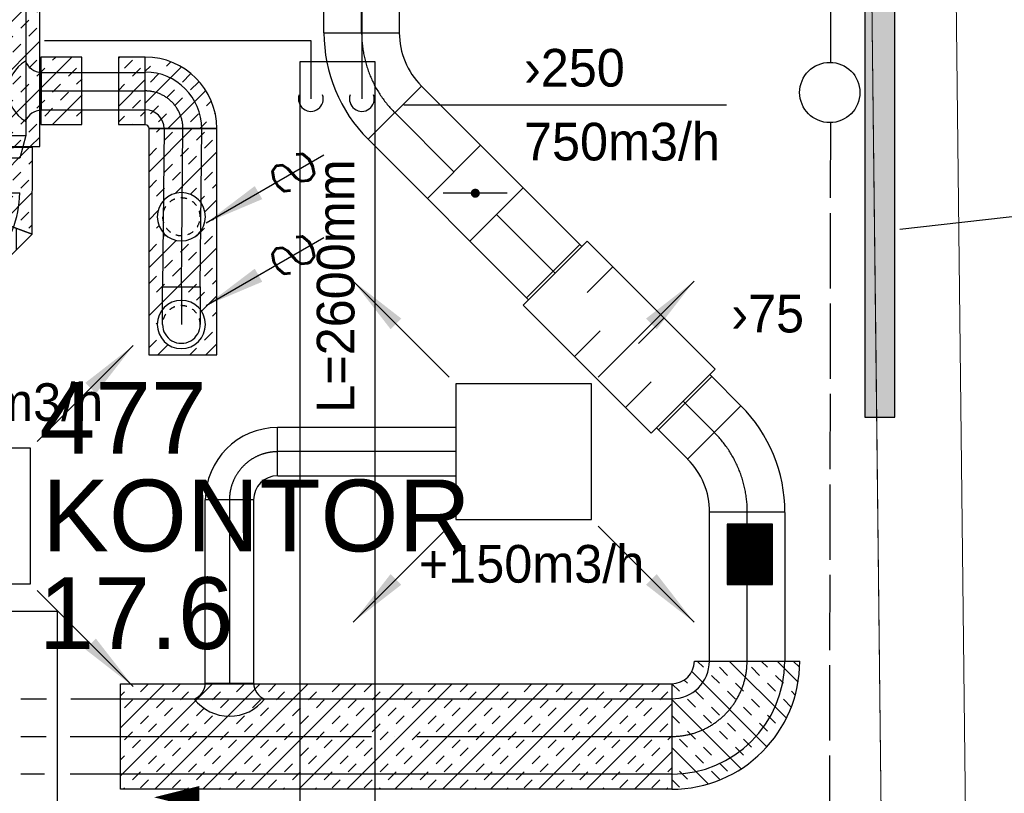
# Model space of a CAD drawing. Header units: millimetres. Extents: x 0 to 83130, y 0 to 53088.
# Tile 16 of 105: x 11823 to 15091, y 22441 to 25007. Entities that reach past the tile are written whole.
import ezdxf
from ezdxf.enums import TextEntityAlignment as Align

# ---------------------------------------------------------------- set-up
doc = ezdxf.new("R2010")
doc.units = ezdxf.units.MM
doc.header["$LTSCALE"] = 50
doc.header["$MEASUREMENT"] = 0
doc.header["$PDMODE"] = 1
for name, pattern in [('2V-CENT', [23, 20, -1.5, 0, -1.5]), ('V-GOMD', [0.8, 0.4, -0.4]), ('V-KU', [2, 1, 1]), ('V-OV', [6, 5, -1]), ('V-V', [2, 1, 1])]:
    doc.linetypes.add(name, pattern=pattern)
doc.layers.get('0').update_dxf_attribs({"linetype": 'CONTINUOUS'})
for name, color, linetype in [('20604A200D001$0$832 Rominfo', 7, 'CONTINUOUS'), ('V060-', 3, 'CONTINUOUS'), ('V061-', 1, 'CONTINUOUS'), ('V070-', 3, 'CONTINUOUS'), ('V071-', 1, 'CONTINUOUS'), ('V090-', 2, 'CONTINUOUS'), ('V091-', 1, 'CONTINUOUS'), ('V100-', 6, 'CONTINUOUS'), ('V101', 3, 'CONTINUOUS'), ('V110', 1, 'CONTINUOUS'), ('V110-', 6, 'CONTINUOUS'), ('V111', 3, 'CONTINUOUS'), ('xref', 7, 'CONTINUOUS')]:
    doc.layers.add(name, color=color, linetype=linetype)
doc.layers.add('20604A200D001$0$A-AREA', color=32, linetype='CONTINUOUS', lineweight=9)
doc.layers.add('20604A200D001$0$A-WALL', color=7, linetype='CONTINUOUS', lineweight=13)
doc.styles.add('20604A200D001$0$Arial', font='arial.ttf', dxfattribs={"height": 238.125})
doc.styles.add('FISO', font='fiso')
doc.styles.add('ISO', font='ISO')
doc.styles.add('SIMPLEX', font='SIMPLEX')

# ---------------------------------------------------------------- blocks, each defined once
blk = doc.blocks.new('TAK_P', base_point=(16247.5, 22586.5))
for p, q in [((16248, 22587), (16247, 22587)), ((16247, 22587), (16247, 22586)), ((16248, 22586), (16248, 22587)), ((16247, 22586), (16248, 22586))]:
    blk.add_line(p, q)
blk = doc.blocks.new('V420', base_point=(455, 404.5))
blk.add_line((455, 404.5), (464, 404.5))
blk.add_solid([(455, 404.5), (459, 405), (459, 404)])
blk = doc.blocks.new('V421', base_point=(455.5, 404.5))
at = {"rotation": 180}
blk.add_blockref('V420', (464.5, 404.5), dxfattribs=at)
blk = doc.blocks.new('BC')
at = {"color": 0}
blk.add_circle((0, 0), 0.5, dxfattribs=at)
blk = doc.blocks.new('CBOJ45_P', base_point=(16236.061, 22619.837))
at = {"color": 0, "linetype": 'ByBlock'}
blk.add_arc((16235.44, 22621.337, 0.686), 1.5, 270, 315, dxfattribs=at)
blk = doc.blocks.new('KBOJ45_P', base_point=(16236.061, 22619.837))
at = {"color": 0, "linetype": 'ByBlock'}
for p, q in [((16236.147, 22620.63), (16236.854, 22619.923)), ((16235.44, 22619.337, 0.686), (16235.44, 22620.337, 0.686))]:
    blk.add_line(p, q, dxfattribs=at)
for radius in [1, 2]:
    blk.add_arc((16235.44, 22621.337, 0.686), radius, 270, 315, dxfattribs=at)
blk = doc.blocks.new('3BOJ45_P', base_point=(16236.061, 22619.837))
for p in [(16236.501, 22620.276), (16235.44, 22619.837)]:
    blk.add_point(p)
at = {"color": 0, "linetype": 'ByBlock'}
blk.add_blockref('KBOJ45_P', (16236.061, 22619.837), dxfattribs=at)
at = {"color": 1, "linetype": '2V-CENT'}
blk.add_blockref('CBOJ45_P', (16236.061, 22619.837), dxfattribs=at)
at = {"style": 'ISO', "flags": 3}
blk.add_attdef('0', (16236.061, 22619.837), '', height=1, dxfattribs=at)
blk = doc.blocks.new('LD_P')
for p, q in [((-0.5, 0.5), (-0.5, -0.5)), ((0.5, 0.5), (-0.5, 0.5)), ((0.5, -0.5), (0.5, 0.5)), ((-0.5, -0.5), (0.5, -0.5))]:
    blk.add_line(p, q)
at = {"color": 1}
for p, q in [((-0.3, 0.5), (-0.3, 0.1)), ((0.1, 0.5), (0.1, 0.1)), ((-0.1, -0.5), (-0.1, -0.1)), ((0.3, -0.5), (0.3, -0.1))]:
    blk.add_line(p, q, dxfattribs=at)
blk = doc.blocks.new('C3A', base_point=(16246, 22590.5))
at = {"color": 0, "linetype": 'ByBlock'}
blk.add_line((16247, 22590.5), (16246, 22590.5), dxfattribs=at)
blk = doc.blocks.new('K3A', base_point=(16246, 22590.5))
at = {"color": 0, "linetype": 'ByBlock'}
for p, q in [((16246, 22591), (16247, 22591)), ((16247, 22591), (16247, 22590)), ((16247, 22590), (16246, 22590))]:
    blk.add_line(p, q, dxfattribs=at)
blk = doc.blocks.new('33A', base_point=(16246, 22590.5))
blk.add_point((16247, 22590.5))
at = {"color": 0, "linetype": 'ByBlock'}
blk.add_blockref('K3A', (16246, 22590.5), dxfattribs=at)
at = {"color": 1, "linetype": '2V-CENT'}
blk.add_blockref('C3A', (16246, 22590.5), dxfattribs=at)
at = {"style": 'SIMPLEX', "flags": 3}
blk.add_attdef('0', (16246, 22590.5), '', height=1, dxfattribs=at)
blk = doc.blocks.new('KSP_P', base_point=(16239.5, 22597.5))
at = {"color": 0, "linetype": 'ByBlock'}
for p, q in [((16240, 22598), (16239, 22598)), ((16239, 22598), (16239, 22597)), ((16240, 22597), (16240, 22598)), ((16239, 22597), (16240, 22597))]:
    blk.add_line(p, q, dxfattribs=at)
blk = doc.blocks.new('2SP_P', base_point=(16239.5, 22597.5))
for p in [(16239, 22597.5), (16240, 22597.5)]:
    blk.add_point(p)
at = {"color": 0, "linetype": 'ByBlock'}
blk.add_blockref('KSP_P', (16239.5, 22597.5), dxfattribs=at)
at = {"style": 'SIMPLEX', "flags": 3}
blk.add_attdef('0', (16239.5, 22597.5), '', height=1, dxfattribs=at)
blk = doc.blocks.new('SPJALL', base_point=(16229, 22594))
at = {"color": 1}
blk.add_line((16228.625, 22593.625), (16229.375, 22594.375), dxfattribs=at)
at = {"color": 1, "const_width": 0.075}
blk.add_lwpolyline([(16229, 22594.0375, -1), (16229, 22593.9625, -1), (16229, 22594.0375, -1)], format="xyb", dxfattribs=at)
blk = doc.blocks.new('CBOJ90_PB', base_point=(86107, 31352))
at = {"color": 0, "linetype": 'ByBlock'}
blk.add_arc((86106, 31353), 1, 270, 360, dxfattribs=at)
blk = doc.blocks.new('KBOJ90_PB', base_point=(86107, 31352))
at = {"color": 0, "linetype": 'ByBlock'}
for p, q in [((86106.5, 31353), (86107.5, 31353)), ((86106, 31352.5), (86106, 31351.5))]:
    blk.add_line(p, q, dxfattribs=at)
for radius in [1.5, 0.5]:
    blk.add_arc((86106, 31353), radius, 270, 360, dxfattribs=at)
blk = doc.blocks.new('3BOJ90_PB', base_point=(86107, 31352))
for p in [(86107, 31353), (86106, 31352)]:
    blk.add_point(p)
at = {"color": 1, "linetype": '2V-CENT'}
blk.add_blockref('CBOJ90_PB', (86107, 31352), dxfattribs=at)
at = {"color": 0, "linetype": 'ByBlock'}
blk.add_blockref('KBOJ90_PB', (86107, 31352), dxfattribs=at)
at = {"style": 'ISO', "flags": 3}
blk.add_attdef('0', (86107, 31352), '', height=1, dxfattribs=at)
blk = doc.blocks.new('CIRC_P', base_point=(16254, 22587))
blk.add_circle((16254, 22587), 0.5)
blk = doc.blocks.new('CBOJ90_NB', base_point=(86107.402, 31352.24))
at = {"color": 0, "linetype": 'ByBlock'}
blk.add_line((86106.402, 31352.24), (86107.402, 31352.24), dxfattribs=at)
blk = doc.blocks.new('V422', base_point=(16230, 22585))
blk.add_blockref('V420', (16230, 22585))
at = {"style": 'SIMPLEX'}
blk.add_text('s', height=4, rotation=90, dxfattribs=at).set_placement((16238, 22585), align=Align.CENTER)
blk = doc.blocks.new('CCDIMF_200X160X75', base_point=(3095.5, 30301.1))
at = {"color": 0, "linetype": 'ByBlock'}
blk.add_line((3058, 30301.1), (3133, 30301.1), dxfattribs=at)
blk = doc.blocks.new('KCDIMF_200X160X75', base_point=(3095.5, 30301.1))
at = {"color": 0, "linetype": 'ByBlock'}
for p, q in [((3058, 30201.1), (3058, 30401.1)), ((3058, 30401.1), (3133, 30381.1)), ((3133, 30381.1), (3133, 30221.1)), ((3133, 30221.1), (3058, 30201.1))]:
    blk.add_line(p, q, dxfattribs=at)
blk = doc.blocks.new('3CDIMF_200X160X75', base_point=(3095.5, 30301.1))
for p in [(3058, 30301.1), (3133, 30301.1)]:
    blk.add_point(p)
at = {"color": 0, "linetype": 'ByBlock'}
blk.add_blockref('KCDIMF_200X160X75', (3095.5, 30301.1), dxfattribs=at)
at = {"color": 1, "linetype": '2V-CENT'}
blk.add_blockref('CCDIMF_200X160X75', (3095.5, 30301.1), dxfattribs=at)
at = {"style": 'SIMPLEX', "flags": 3}
blk.add_attdef('0', (3095.5, 30301.1), '', height=1, dxfattribs=at)
blk = doc.blocks.new('*X129')
at = {"color": 0}
for p, q in [((2127.2, 45932.5), (2147.8, 45953.1)), ((2127.2, 45879.5), (2196.7, 45948.9)), ((2227.4, 45926.6), (2240.2, 45939.4)), ((2253.9, 45900.1), (2280, 45926.2)), ((2127.2, 45720.4), (2316.9, 45910)), ((2174.4, 45873.6), (2200.9, 45900.1)), ((2127.2, 45826.4), (2147.8, 45847)), ((2200.9, 45847), (2227.4, 45873.6)), ((2306.9, 45847), (2333.5, 45873.6)), ((2333.5, 45820.5), (2360, 45847)), ((2147.8, 45794), (2174.4, 45820.5)), ((2162, 45596.1), (2411.5, 45845.6)), ((2253.9, 45794), (2280.4, 45820.5)), ((2280.4, 45767.5), (2306.9, 45794)), ((2386.5, 45767.5), (2413, 45794)), ((2200.9, 45741), (2227.4, 45767.5)), ((2254.7, 45529.6), (2484.6, 45759.6)), ((2413, 45741), (2439.5, 45767.5)), ((2227.4, 45714.5), (2253.9, 45741)), ((2333.5, 45714.5), (2360, 45741)), ((2147.8, 45687.9), (2174.4, 45714.5)), ((2174.4, 45661.4), (2200.9, 45687.9)), ((2280.4, 45661.4), (2306.9, 45687.9)), ((2360, 45687.9), (2386.5, 45714.5)), ((2466, 45687.9), (2492.6, 45714.5)), ((2492.6, 45661.4), (2519.1, 45687.9)), ((2306.9, 45634.9), (2333.5, 45661.4)), ((2413, 45634.9), (2439.5, 45661.4)), ((2413.8, 45529.6), (2534.7, 45650.5)), ((2127.2, 45614.3), (2147.8, 45634.9)), ((2227.4, 45608.4), (2253.9, 45634.9)), ((2439.5, 45608.4), (2466, 45634.9)), ((2253.9, 45581.9), (2280.4, 45608.4)), ((2360, 45581.9), (2386.5, 45608.4)), ((2189.9, 45570.9), (2200.9, 45581.9)), ((2202.2, 45530.2), (2227.4, 45555.4)), ((2307.7, 45529.6), (2333.5, 45555.4)), ((2386.5, 45555.4), (2413, 45581.9)), ((2492.6, 45555.4), (2519.1, 45581.9)), ((2519.9, 45529.6), (2545.6, 45555.4))]:
    blk.add_line(p, q, dxfattribs=at)
blk = doc.blocks.new('*X162')
at = {"color": 0}
for p, q in [((12157.2, 22498.6), (12462.5, 22803.9)), ((12157.2, 22657.7), (12303.4, 22803.9)), ((12157.2, 22763.8), (12171.1, 22777.7)), ((12224.1, 22777.7), (12250.4, 22803.9)), ((12272, 22454.3), (12621.6, 22803.9)), ((12330.2, 22777.7), (12356.4, 22803.9)), ((12356.7, 22751.2), (12383.2, 22777.7)), ((12431.1, 22454.3), (12780.7, 22803.9)), ((12462.8, 22751.2), (12489.3, 22777.7)), ((12542.3, 22777.7), (12568.6, 22803.9)), ((12590.2, 22454.3), (12939.8, 22803.9)), ((12648.4, 22777.7), (12674.6, 22803.9)), ((12674.9, 22751.2), (12701.4, 22777.7)), ((12749.3, 22454.3), (13098.9, 22803.9)), ((12781, 22751.2), (12807.5, 22777.7)), ((12860.5, 22777.7), (12886.8, 22803.9)), ((12908.4, 22454.3), (13258, 22803.9)), ((12966.6, 22777.7), (12992.8, 22803.9)), ((12993.1, 22751.2), (13019.6, 22777.7)), ((13067.5, 22454.3), (13417.1, 22803.9)), ((13099.2, 22751.2), (13125.7, 22777.7)), ((13178.7, 22777.7), (13205, 22803.9)), ((13226.6, 22454.3), (13576.2, 22803.9)), ((13284.8, 22777.7), (13311, 22803.9)), ((13311.3, 22751.2), (13337.8, 22777.7)), ((13385.7, 22454.3), (13735.3, 22803.9)), ((13417.4, 22751.2), (13443.9, 22777.7)), ((13496.9, 22777.7), (13523.2, 22803.9)), ((13544.8, 22454.3), (13894.4, 22803.9)), ((13603, 22777.7), (13629.2, 22803.9)), ((13629.5, 22751.2), (13656, 22777.7)), ((13735.5, 22751.2), (13762.1, 22777.7)), ((13815.1, 22777.7), (13841.4, 22803.9)), ((13921.2, 22777.7), (13947.4, 22803.9)), ((13947.7, 22751.2), (13974.2, 22777.7)), ((12171.1, 22724.6), (12197.6, 22751.2)), ((12277.1, 22724.6), (12303.7, 22751.2)), ((12489.3, 22724.6), (12515.8, 22751.2)), ((12595.3, 22724.6), (12621.9, 22751.2)), ((12807.5, 22724.6), (12834, 22751.2)), ((12913.5, 22724.6), (12940.1, 22751.2)), ((13125.7, 22724.6), (13152.2, 22751.2)), ((13231.7, 22724.6), (13258.3, 22751.2)), ((13443.9, 22724.6), (13470.4, 22751.2)), ((13549.9, 22724.6), (13576.5, 22751.2)), ((13762.1, 22724.6), (13788.6, 22751.2)), ((13868.1, 22724.6), (13894.6, 22751.2)), ((12303.7, 22698.1), (12330.2, 22724.6)), ((12409.7, 22698.1), (12436.2, 22724.6)), ((12621.9, 22698.1), (12648.4, 22724.6)), ((12727.9, 22698.1), (12754.4, 22724.6)), ((12940.1, 22698.1), (12966.6, 22724.6)), ((13046.1, 22698.1), (13072.6, 22724.6)), ((13258.3, 22698.1), (13284.8, 22724.6)), ((13364.3, 22698.1), (13390.8, 22724.6)), ((13576.5, 22698.1), (13603, 22724.6)), ((13682.5, 22698.1), (13709, 22724.6)), ((13703.9, 22454.3), (13987, 22737.4)), ((13894.6, 22698.1), (13921.2, 22724.6)), ((12224.1, 22671.6), (12250.6, 22698.1)), ((12436.2, 22671.6), (12462.8, 22698.1)), ((12542.3, 22671.6), (12568.8, 22698.1)), ((12754.4, 22671.6), (12781, 22698.1)), ((12860.5, 22671.6), (12887, 22698.1)), ((13072.6, 22671.6), (13099.2, 22698.1)), ((13178.7, 22671.6), (13205.2, 22698.1)), ((13390.8, 22671.6), (13417.4, 22698.1)), ((13496.9, 22671.6), (13523.4, 22698.1)), ((13709, 22671.6), (13735.5, 22698.1)), ((13815.1, 22671.6), (13841.6, 22698.1)), ((12250.6, 22645.1), (12277.1, 22671.6)), ((12356.7, 22645.1), (12383.2, 22671.6)), ((12568.8, 22645.1), (12595.3, 22671.6)), ((12674.9, 22645.1), (12701.4, 22671.6)), ((12887, 22645.1), (12913.5, 22671.6)), ((12993.1, 22645.1), (13019.6, 22671.6)), ((13205.2, 22645.1), (13231.7, 22671.6)), ((13311.3, 22645.1), (13337.8, 22671.6)), ((13523.4, 22645.1), (13549.9, 22671.6)), ((13629.5, 22645.1), (13656, 22671.6)), ((13841.6, 22645.1), (13868.1, 22671.6)), ((13947.7, 22645.1), (13974.2, 22671.6)), ((12171.1, 22618.6), (12197.6, 22645.1)), ((12197.6, 22592.1), (12224.1, 22618.6)), ((12303.7, 22592.1), (12330.2, 22618.6)), ((12383.2, 22618.6), (12409.7, 22645.1)), ((12489.3, 22618.6), (12515.8, 22645.1)), ((12515.8, 22592.1), (12542.3, 22618.6)), ((12621.9, 22592.1), (12648.4, 22618.6)), ((12701.4, 22618.6), (12727.9, 22645.1)), ((12807.5, 22618.6), (12834, 22645.1)), ((12834, 22592.1), (12860.5, 22618.6)), ((12940.1, 22592.1), (12966.6, 22618.6)), ((13019.6, 22618.6), (13046.1, 22645.1)), ((13125.7, 22618.6), (13152.2, 22645.1)), ((13152.2, 22592.1), (13178.7, 22618.6)), ((13258.3, 22592.1), (13284.8, 22618.6)), ((13337.8, 22618.6), (13364.3, 22645.1)), ((13443.9, 22618.6), (13470.4, 22645.1)), ((13470.4, 22592.1), (13496.9, 22618.6)), ((13576.5, 22592.1), (13603, 22618.6)), ((13656, 22618.6), (13682.5, 22645.1)), ((13762.1, 22618.6), (13788.6, 22645.1)), ((13788.6, 22592.1), (13815.1, 22618.6)), ((13894.6, 22592.1), (13921.2, 22618.6)), ((13974.2, 22618.6), (13987, 22631.4)), ((12330.2, 22565.5), (12356.7, 22592.1)), ((12436.2, 22565.5), (12462.8, 22592.1)), ((12648.4, 22565.5), (12674.9, 22592.1)), ((12754.4, 22565.5), (12781, 22592.1)), ((12966.6, 22565.5), (12993.1, 22592.1)), ((13072.6, 22565.5), (13099.2, 22592.1)), ((13284.8, 22565.5), (13311.3, 22592.1)), ((13390.8, 22565.5), (13417.4, 22592.1)), ((13603, 22565.5), (13629.5, 22592.1)), ((13709, 22565.5), (13735.5, 22592.1)), ((13921.2, 22565.5), (13947.7, 22592.1)), ((12157.2, 22551.6), (12171.1, 22565.5)), ((12250.6, 22539), (12277.1, 22565.5)), ((12462.8, 22539), (12489.3, 22565.5)), ((12568.8, 22539), (12595.3, 22565.5)), ((12781, 22539), (12807.5, 22565.5)), ((12887, 22539), (12913.5, 22565.5)), ((13099.2, 22539), (13125.7, 22565.5)), ((13205.2, 22539), (13231.7, 22565.5)), ((13417.4, 22539), (13443.9, 22565.5)), ((13523.4, 22539), (13549.9, 22565.5)), ((13735.5, 22539), (13762.1, 22565.5)), ((13841.6, 22539), (13868.1, 22565.5)), ((13863, 22454.3), (13987, 22578.3)), ((12277.1, 22512.5), (12303.7, 22539)), ((12383.2, 22512.5), (12409.7, 22539)), ((12595.3, 22512.5), (12621.9, 22539)), ((12701.4, 22512.5), (12727.9, 22539)), ((12913.5, 22512.5), (12940.1, 22539)), ((13019.6, 22512.5), (13046.1, 22539)), ((13231.7, 22512.5), (13258.3, 22539)), ((13337.8, 22512.5), (13364.3, 22539)), ((13549.9, 22512.5), (13576.5, 22539)), ((13656, 22512.5), (13682.5, 22539)), ((13868.1, 22512.5), (13894.6, 22539)), ((13974.2, 22512.5), (13987, 22525.3)), ((12197.6, 22486), (12224.1, 22512.5)), ((12224.1, 22459.5), (12250.6, 22486)), ((12330.2, 22459.5), (12356.7, 22486)), ((12409.7, 22486), (12436.2, 22512.5)), ((12515.8, 22486), (12542.3, 22512.5)), ((12542.3, 22459.5), (12568.8, 22486)), ((12648.4, 22459.5), (12674.9, 22486)), ((12727.9, 22486), (12754.4, 22512.5)), ((12834, 22486), (12860.5, 22512.5)), ((12860.5, 22459.5), (12887, 22486)), ((12966.6, 22459.5), (12993.1, 22486)), ((13046.1, 22486), (13072.6, 22512.5)), ((13152.2, 22486), (13178.7, 22512.5)), ((13178.7, 22459.5), (13205.2, 22486)), ((13284.8, 22459.5), (13311.3, 22486)), ((13364.3, 22486), (13390.8, 22512.5)), ((13470.4, 22486), (13496.9, 22512.5)), ((13496.9, 22459.5), (13523.4, 22486)), ((13603, 22459.5), (13629.5, 22486)), ((13682.5, 22486), (13709, 22512.5)), ((13788.6, 22486), (13815.1, 22512.5)), ((13815.1, 22459.5), (13841.6, 22486)), ((13921.2, 22459.5), (13947.7, 22486)), ((12165.9, 22454.3), (12171.1, 22459.5)), ((12378.1, 22454.3), (12383.2, 22459.5)), ((12484.1, 22454.3), (12489.3, 22459.5)), ((12696.3, 22454.3), (12701.4, 22459.5)), ((12802.3, 22454.3), (12807.5, 22459.5)), ((13014.5, 22454.3), (13019.6, 22459.5)), ((13120.5, 22454.3), (13125.7, 22459.5)), ((13332.6, 22454.3), (13337.8, 22459.5)), ((13438.7, 22454.3), (13443.9, 22459.5)), ((13650.8, 22454.3), (13656, 22459.5)), ((13756.9, 22454.3), (13762.1, 22459.5)), ((13969, 22454.3), (13974.2, 22459.5))]:
    blk.add_line(p, q, dxfattribs=at)
blk = doc.blocks.new('*X124')
at = {"color": 0}
for p, q in [((2210, 47341.1), (2227.4, 47358.5)), ((2210, 47235), (2330.4, 47355.4)), ((2280.4, 47358.5), (2294.6, 47372.6)), ((2227.4, 47305.4), (2253.9, 47332)), ((2333.5, 47305.4), (2360, 47332)), ((2360, 47278.9), (2386.5, 47305.4)), ((2280.4, 47252.4), (2306.9, 47278.9)), ((2284.8, 47150.7), (2411.1, 47277)), ((2306.9, 47225.9), (2333.5, 47252.4)), ((2227.4, 47199.4), (2253.9, 47225.9)), ((2413, 47225.9), (2429.2, 47242.1)), ((2253.9, 47172.9), (2280.4, 47199.4)), ((2360, 47172.9), (2386.5, 47199.4)), ((2439.5, 47199.4), (2441.9, 47201.8)), ((2390.9, 47150.7), (2413, 47172.9)), ((2443.9, 47150.7), (2447.4, 47154.3))]:
    blk.add_line(p, q, dxfattribs=at)
blk = doc.blocks.new('*X176')
at = {"color": 0}
for p, q in [((12251.1, 24501.7), (12395.1, 24645.7)), ((12277.1, 24633.8), (12289, 24645.7)), ((12303.7, 24607.3), (12330.2, 24633.8)), ((12409.7, 24607.3), (12436.2, 24633.8)), ((12436.2, 24580.8), (12462.8, 24607.3)), ((12251.1, 24554.7), (12277.1, 24580.8)), ((12356.7, 24554.3), (12383.2, 24580.8)), ((12339.2, 24430.7), (12477.2, 24568.8)), ((12383.2, 24527.8), (12409.7, 24554.3)), ((12303.7, 24501.2), (12330.2, 24527.8)), ((12330.2, 24474.7), (12356.7, 24501.2)), ((12436.2, 24474.7), (12462.8, 24501.2)), ((12251.1, 24448.7), (12277.1, 24474.7)), ((12277.1, 24421.7), (12303.7, 24448.2)), ((12389.2, 24427.7), (12409.7, 24448.2)), ((12462.8, 24448.2), (12477.2, 24462.7)), ((12420.2, 24405.6), (12436.2, 24421.7)), ((12437.8, 24370.2), (12477.2, 24409.7)), ((12251.1, 24342.6), (12282.2, 24373.7)), ((12462.8, 24342.2), (12477.2, 24356.6)), ((12277.1, 24315.6), (12285.3, 24323.8)), ((12409.7, 24289.1), (12436.2, 24315.6)), ((12303.7, 24289.1), (12307.3, 24292.8)), ((12436.2, 24262.6), (12462.8, 24289.1)), ((12251.1, 24183.5), (12342.7, 24275.2)), ((12251.1, 24236.5), (12277.1, 24262.6)), ((12251.1, 24024.4), (12477.2, 24250.6)), ((12356.7, 24236.1), (12383.2, 24262.6)), ((12383.2, 24209.6), (12409.7, 24236.1)), ((12303.7, 24183.1), (12330.2, 24209.6)), ((12330.2, 24156.5), (12356.7, 24183.1)), ((12436.2, 24156.5), (12462.8, 24183.1)), ((12251.1, 24130.5), (12277.1, 24156.5)), ((12277.1, 24103.5), (12303.7, 24130)), ((12383.2, 24103.5), (12409.7, 24130)), ((12462.8, 24130), (12477.2, 24144.5)), ((12409.7, 24077), (12436.2, 24103.5)), ((12426.2, 24040.4), (12477.2, 24091.5)), ((12355.7, 24076), (12356.7, 24077)), ((12462.8, 24024), (12477.2, 24038.4)), ((12277.1, 23997.4), (12279.7, 24000)), ((12436.2, 23944.4), (12462.8, 23970.9)), ((12251.1, 23918.3), (12277.1, 23944.4)), ((12281.6, 23895.9), (12315.3, 23929.5)), ((12440.7, 23895.9), (12477.2, 23932.4)), ((12387.7, 23895.9), (12409.7, 23917.9))]:
    blk.add_line(p, q, dxfattribs=at)
blk = doc.blocks.new('*X177')
at = {"color": 0}
for p, q in [((11893.5, 24780.5), (11996.1, 24883.1)), ((11932.4, 24872.5), (11943, 24883.1)), ((12150.9, 24878.8), (12155.3, 24883.2)), ((12171.1, 24846), (12197.6, 24872.5)), ((11893.5, 24833.5), (11905.9, 24846)), ((11985.5, 24819.4), (12012, 24846)), ((12197.6, 24819.4), (12224.1, 24846)), ((12012, 24792.9), (12029.8, 24810.7)), ((12150.9, 24719.7), (12239.7, 24808.6)), ((11932.4, 24766.4), (11958.9, 24792.9)), ((12150.9, 24772.8), (12171.1, 24792.9)), ((11893.5, 24727.5), (11905.9, 24739.9)), ((11931.6, 24659.6), (12029.8, 24757.7)), ((11958.9, 24739.9), (11985.5, 24766.4)), ((12197.6, 24713.4), (12224.1, 24739.9)), ((11905.9, 24686.9), (11932.4, 24713.4)), ((12012, 24686.9), (12029.8, 24704.7)), ((12150.9, 24666.7), (12171.1, 24686.9)), ((12224.1, 24686.9), (12239.7, 24702.5)), ((11984.7, 24659.6), (11985.5, 24660.3)), ((12196.8, 24659.6), (12197.6, 24660.3))]:
    blk.add_line(p, q, dxfattribs=at)
blk = doc.blocks.new('*X178')
at = {"color": 0}
for p, q in [((11624.4, 24511.5), (11695.7, 24582.7)), ((11624.4, 24564.5), (11640.7, 24580.8)), ((11647.3, 24375.2), (11854.8, 24582.7)), ((11720.3, 24554.3), (11746.8, 24580.8)), ((11799.8, 24580.8), (11801.8, 24582.7)), ((11746.8, 24527.8), (11773.3, 24554.3)), ((11667.3, 24501.2), (11693.8, 24527.8)), ((11852.9, 24527.8), (11865.3, 24540.2)), ((11693.8, 24474.7), (11720.3, 24501.2)), ((11799.8, 24474.7), (11826.4, 24501.2)), ((11624.4, 24458.4), (11640.7, 24474.7)), ((11640.7, 24421.7), (11667.3, 24448.2)), ((11746.8, 24421.7), (11773.3, 24448.2)), ((11826.4, 24448.2), (11852.9, 24474.7)), ((11763.5, 24332.4), (11864.7, 24433.6)), ((11773.3, 24395.2), (11799.8, 24421.7)), ((11693.8, 24368.7), (11720.3, 24395.2)), ((11724.8, 24346.7), (11746.8, 24368.7)), ((11826.4, 24342.2), (11852.9, 24368.7)), ((11852.9, 24315.6), (11864.2, 24326.9))]:
    blk.add_line(p, q, dxfattribs=at)
blk = doc.blocks.new('*X179')
at = {"color": 0}
for p, q in [((11625, 24375), (11625, 24383.4)), ((11587.5, 24020), (11587.5, 24346.7)), ((11700, 24132.3), (11700, 24355.9)), ((11625, 24300), (11625, 24337.5)), ((11662.5, 24300), (11662.5, 24337.5)), ((11737.5, 24300), (11737.5, 24337.5)), ((11775, 24300), (11775, 24328.4)), ((11812.5, 24244.5), (11812.5, 24314.6)), ((11550, 24300), (11550, 24309.2)), ((11850, 24300), (11850, 24300.9)), ((11512.5, 24225), (11512.5, 24262.5)), ((11550, 24225), (11550, 24262.5)), ((11625, 24225), (11625, 24262.5)), ((11662.5, 24225), (11662.5, 24262.5)), ((11737.5, 24225), (11737.5, 24262.5)), ((11775, 24225), (11775, 24262.5)), ((11475, 23907.8), (11475, 24234.2)), ((11437.5, 24150), (11437.5, 24187.5)), ((11512.5, 24150), (11512.5, 24187.5)), ((11550, 24150), (11550, 24187.5)), ((11625, 24150), (11625, 24187.5)), ((11662.5, 24150), (11662.5, 24187.5)), ((11737.5, 24169.7), (11737.5, 24187.5)), ((11400, 24150), (11400, 24159.2)), ((11362.5, 23929.4), (11362.5, 24121.7)), ((11325, 24075), (11325, 24084.2)), ((11400, 24075), (11400, 24112.5)), ((11437.5, 24075), (11437.5, 24112.5)), ((11512.5, 24075), (11512.5, 24112.5)), ((11550, 24075), (11550, 24112.5)), ((11625, 24075), (11625, 24112.5)), ((11662.5, 24094.9), (11662.5, 24112.5)), ((11287.5, 24004.4), (11287.5, 24037.5)), ((11325, 24000), (11325, 24037.5)), ((11400, 24000), (11400, 24037.5)), ((11437.5, 24000), (11437.5, 24037.5)), ((11512.5, 24000), (11512.5, 24037.5)), ((11550, 24000), (11550, 24037.5)), ((11400, 23925), (11400, 23962.5)), ((11437.5, 23925), (11437.5, 23962.5)), ((11512.5, 23945.2), (11512.5, 23962.5)), ((11437.5, 23870.4), (11437.5, 23887.5))]:
    blk.add_line(p, q, dxfattribs=at)
blk = doc.blocks.new('*X180')
at = {"color": 0}
for p, q in [((11596.5, 25915.4), (11779.5, 26098.4)), ((11596.5, 26074.5), (11620.4, 26098.4)), ((11667.3, 26092.2), (11673.4, 26098.4)), ((11693.8, 26065.7), (11720.3, 26092.2)), ((11799.8, 26065.7), (11826.4, 26092.2)), ((11879.4, 26092.2), (11885.5, 26098.4)), ((11596.5, 25756.3), (11890, 26049.8)), ((11614.2, 26039.2), (11640.7, 26065.7)), ((11826.4, 26039.2), (11852.9, 26065.7)), ((11640.7, 26012.7), (11667.3, 26039.2)), ((11746.8, 26012.7), (11773.3, 26039.2)), ((11773.3, 25986.2), (11799.8, 26012.7)), ((11596.5, 25968.4), (11614.2, 25986.2)), ((11693.8, 25959.7), (11720.3, 25986.2)), ((11879.4, 25986.2), (11890, 25996.8)), ((11720.3, 25933.1), (11746.8, 25959.7)), ((11826.4, 25933.1), (11852.9, 25959.7)), ((11640.7, 25906.6), (11667.3, 25933.1)), ((11852.9, 25906.6), (11879.4, 25933.1)), ((11596.5, 25597.2), (11890, 25890.7)), ((11667.3, 25880.1), (11693.8, 25906.6)), ((11773.3, 25880.1), (11799.8, 25906.6)), ((11596.5, 25862.4), (11614.2, 25880.1)), ((11614.2, 25827.1), (11640.7, 25853.6)), ((11720.3, 25827.1), (11746.8, 25853.6)), ((11799.8, 25853.6), (11826.4, 25880.1)), ((11746.8, 25800.6), (11773.3, 25827.1)), ((11852.9, 25800.6), (11879.4, 25827.1)), ((11667.3, 25774), (11693.8, 25800.6)), ((11879.4, 25774), (11890, 25784.6)), ((11693.8, 25747.5), (11720.3, 25774)), ((11799.8, 25747.5), (11826.4, 25774)), ((11596.5, 25438.1), (11890, 25731.6)), ((11614.2, 25721), (11640.7, 25747.5)), ((11640.7, 25694.5), (11667.3, 25721)), ((11746.8, 25694.5), (11773.3, 25721)), ((11826.4, 25721), (11852.9, 25747.5)), ((11773.3, 25668), (11799.8, 25694.5)), ((11596.5, 25650.2), (11614.2, 25668)), ((11693.8, 25641.5), (11720.3, 25668)), ((11879.4, 25668), (11890, 25678.6)), ((11720.3, 25614.9), (11746.8, 25641.5)), ((11826.4, 25614.9), (11852.9, 25641.5)), ((11640.7, 25588.4), (11667.3, 25614.9)), ((11667.3, 25561.9), (11693.8, 25588.4)), ((11773.3, 25561.9), (11799.8, 25588.4)), ((11852.9, 25588.4), (11879.4, 25614.9)), ((11596.5, 25279), (11890, 25572.5)), ((11596.5, 25544.2), (11614.2, 25561.9)), ((11799.8, 25535.4), (11826.4, 25561.9)), ((11614.2, 25508.9), (11640.7, 25535.4)), ((11720.3, 25508.9), (11746.8, 25535.4)), ((11746.8, 25482.4), (11773.3, 25508.9)), ((11852.9, 25482.4), (11879.4, 25508.9)), ((11667.3, 25455.8), (11693.8, 25482.4)), ((11693.8, 25429.3), (11720.3, 25455.8)), ((11799.8, 25429.3), (11826.4, 25455.8)), ((11879.4, 25455.8), (11890, 25466.5)), ((11614.2, 25402.8), (11640.7, 25429.3)), ((11826.4, 25402.8), (11852.9, 25429.3)), ((11596.5, 25119.9), (11890, 25413.4)), ((11640.7, 25376.3), (11667.3, 25402.8)), ((11746.8, 25376.3), (11773.3, 25402.8)), ((11773.3, 25349.8), (11799.8, 25376.3)), ((11879.4, 25349.8), (11890, 25360.4)), ((11596.5, 25332), (11614.2, 25349.8)), ((11693.8, 25323.3), (11720.3, 25349.8)), ((11640.7, 25270.2), (11667.3, 25296.7)), ((11720.3, 25296.7), (11746.8, 25323.3)), ((11826.4, 25296.7), (11852.9, 25323.3)), ((11852.9, 25270.2), (11879.4, 25296.7)), ((11667.3, 25243.7), (11693.8, 25270.2)), ((11773.3, 25243.7), (11799.8, 25270.2)), ((11596.5, 24960.8), (11890, 25254.3)), ((11596.5, 25226), (11614.2, 25243.7)), ((11799.8, 25217.2), (11826.4, 25243.7)), ((11614.2, 25190.7), (11640.7, 25217.2)), ((11720.3, 25190.7), (11746.8, 25217.2)), ((11667.3, 25137.6), (11693.8, 25164.2)), ((11746.8, 25164.2), (11773.3, 25190.7)), ((11852.9, 25164.2), (11879.4, 25190.7)), ((11693.8, 25111.1), (11720.3, 25137.6)), ((11799.8, 25111.1), (11826.4, 25137.6)), ((11879.4, 25137.6), (11890, 25148.3)), ((11614.2, 25084.6), (11640.7, 25111.1)), ((11826.4, 25084.6), (11852.9, 25111.1)), ((11596.5, 24801.7), (11890, 25095.2)), ((11640.7, 25058.1), (11667.3, 25084.6)), ((11746.8, 25058.1), (11773.3, 25084.6)), ((11596.5, 25013.8), (11614.2, 25031.6)), ((11693.8, 25005.1), (11720.3, 25031.6)), ((11773.3, 25031.6), (11799.8, 25058.1)), ((11879.4, 25031.6), (11890, 25042.2)), ((11720.3, 24978.5), (11746.8, 25005.1)), ((11826.4, 24978.5), (11852.9, 25005.1)), ((11640.7, 24952), (11667.3, 24978.5)), ((11852.9, 24952), (11879.4, 24978.5)), ((11596.5, 24642.6), (11890, 24936.1)), ((11667.3, 24925.5), (11693.8, 24952)), ((11773.3, 24925.5), (11799.8, 24952)), ((11596.5, 24907.8), (11614.2, 24925.5)), ((11799.8, 24899), (11826.4, 24925.5)), ((11614.2, 24872.5), (11640.7, 24899)), ((11720.3, 24872.5), (11746.8, 24899)), ((11746.8, 24846), (11773.3, 24872.5)), ((11852.9, 24846), (11879.4, 24872.5)), ((11667.3, 24819.4), (11693.8, 24846)), ((11693.8, 24792.9), (11720.3, 24819.4)), ((11799.8, 24792.9), (11826.4, 24819.4)), ((11879.4, 24819.4), (11890, 24830.1)), ((11614.2, 24766.4), (11640.7, 24792.9)), ((11699.2, 24586.2), (11890, 24777)), ((11826.4, 24766.4), (11852.9, 24792.9)), ((11640.7, 24739.9), (11667.3, 24766.4)), ((11746.8, 24739.9), (11773.3, 24766.4)), ((11773.3, 24713.4), (11799.8, 24739.9)), ((11596.5, 24695.6), (11614.2, 24713.4)), ((11693.8, 24686.9), (11720.3, 24713.4)), ((11879.4, 24713.4), (11890, 24724)), ((11720.3, 24660.3), (11746.8, 24686.9)), ((11826.4, 24660.3), (11852.9, 24686.9)), ((11640.7, 24633.8), (11667.3, 24660.3)), ((11852.9, 24633.8), (11879.4, 24660.3)), ((11596.5, 24589.6), (11614.2, 24607.3)), ((11667.3, 24607.3), (11693.8, 24633.8)), ((11773.3, 24607.3), (11799.8, 24633.8)), ((11805.3, 24586.2), (11826.4, 24607.3)), ((11858.3, 24586.2), (11890, 24617.9))]:
    blk.add_line(p, q, dxfattribs=at)
blk = doc.blocks.new('*X123')
at = {"color": 0}
for p, q in [((52042.3, 22944.8), (52338.1, 23240.6)), ((52042.3, 22953.7), (52329.2, 23240.6)), ((52042.3, 22962.5), (52320.4, 23240.6)), ((52042.3, 22971.4), (52311.6, 23240.6)), ((52042.3, 22980.2), (52302.7, 23240.6)), ((52042.3, 22989), (52293.9, 23240.6)), ((52042.3, 22997.9), (52285, 23240.6)), ((52042.3, 23006.7), (52276.2, 23240.6)), ((52042.3, 23015.6), (52267.4, 23240.6)), ((52042.3, 23024.4), (52258.5, 23240.6)), ((52042.3, 23033.2), (52249.7, 23240.6)), ((52042.3, 23042.1), (52240.8, 23240.6)), ((52042.3, 23050.9), (52232, 23240.6)), ((52042.3, 23059.7), (52223.2, 23240.6)), ((52042.3, 23068.6), (52214.3, 23240.6)), ((52042.3, 23077.4), (52205.5, 23240.6)), ((52042.3, 23086.3), (52196.7, 23240.6)), ((52042.3, 23095.1), (52187.8, 23240.6)), ((52042.3, 23103.9), (52179, 23240.6)), ((52042.3, 23112.8), (52170.1, 23240.6)), ((52042.3, 23121.6), (52161.3, 23240.6)), ((52042.3, 23130.5), (52152.5, 23240.6)), ((52042.3, 23139.3), (52143.6, 23240.6)), ((52042.3, 23148.1), (52134.8, 23240.6)), ((52042.3, 23157), (52125.9, 23240.6)), ((52042.3, 23165.8), (52117.1, 23240.6)), ((52042.3, 23174.7), (52108.3, 23240.6)), ((52042.3, 23183.5), (52099.4, 23240.6)), ((52042.3, 23192.3), (52090.6, 23240.6)), ((52042.3, 23201.2), (52081.7, 23240.6)), ((52042.3, 23210), (52072.9, 23240.6)), ((52042.3, 23218.8), (52064.1, 23240.6)), ((52042.3, 23227.7), (52055.2, 23240.6)), ((52042.3, 23236.5), (52046.4, 23240.6)), ((52046.9, 22940.6), (52346.9, 23240.6)), ((52055.8, 22940.6), (52355.8, 23240.6)), ((52064.6, 22940.6), (52364.6, 23240.6)), ((52073.4, 22940.6), (52373.4, 23240.6)), ((52082.3, 22940.6), (52382.3, 23240.6)), ((52091.1, 22940.6), (52391.1, 23240.6)), ((52099.9, 22940.6), (52399.9, 23240.6)), ((52108.8, 22940.6), (52408.8, 23240.6)), ((52117.6, 22940.6), (52417.6, 23240.6)), ((52126.5, 22940.6), (52426.5, 23240.6)), ((52135.3, 22940.6), (52435.3, 23240.6)), ((52144.1, 22940.6), (52442.3, 23238.8)), ((52153, 22940.6), (52442.3, 23229.9)), ((52161.8, 22940.6), (52442.3, 23221.1)), ((52170.7, 22940.6), (52442.3, 23212.3)), ((52179.5, 22940.6), (52442.3, 23203.4)), ((52188.3, 22940.6), (52442.3, 23194.6)), ((52197.2, 22940.6), (52442.3, 23185.7)), ((52206, 22940.6), (52442.3, 23176.9)), ((52214.9, 22940.6), (52442.3, 23168.1)), ((52223.7, 22940.6), (52442.3, 23159.2)), ((52232.5, 22940.6), (52442.3, 23150.4)), ((52241.4, 22940.6), (52442.3, 23141.5)), ((52250.2, 22940.6), (52442.3, 23132.7)), ((52259, 22940.6), (52442.3, 23123.9)), ((52267.9, 22940.6), (52442.3, 23115)), ((52276.7, 22940.6), (52442.3, 23106.2)), ((52285.6, 22940.6), (52442.3, 23097.4)), ((52294.4, 22940.6), (52442.3, 23088.5)), ((52303.2, 22940.6), (52442.3, 23079.7)), ((52312.1, 22940.6), (52442.3, 23070.8)), ((52320.9, 22940.6), (52442.3, 23062)), ((52329.8, 22940.6), (52442.3, 23053.2)), ((52338.6, 22940.6), (52442.3, 23044.3)), ((52347.4, 22940.6), (52442.3, 23035.5)), ((52356.3, 22940.6), (52442.3, 23026.6)), ((52365.1, 22940.6), (52442.3, 23017.8)), ((52374, 22940.6), (52442.3, 23009)), ((52382.8, 22940.6), (52442.3, 23000.1)), ((52391.6, 22940.6), (52442.3, 22991.3)), ((52400.5, 22940.6), (52442.3, 22982.4)), ((52409.3, 22940.6), (52442.3, 22973.6)), ((52418.1, 22940.6), (52442.3, 22964.8)), ((52427, 22940.6), (52442.3, 22955.9)), ((52435.8, 22940.6), (52442.3, 22947.1))]:
    blk.add_line(p, q, dxfattribs=at)
blk = doc.blocks.new('20604A200D001$0$VT- 744791 - VT- 2-329998-P04')
at = {"layer": '20604A200D001$0$A-WALL'}
blk.add_line((30134.6, 21533.4), (30164.8, 18901.1), dxfattribs=at)
blk = doc.blocks.new('20604A200D001')
at = {"layer": '20604A200D001$0$A-AREA'}
blk.add_line((30134.6, 21533.4), (30164.8, 18901.1), dxfattribs=at)
at = {"layer": '20604A200D001$0$A-WALL'}
for p, q in [((29826.7, 48333.2), (30165.9, 18801.1)), ((30445.9, 18803.5), (30106.7, 48335.2)), ((30134.6, 21533.4), (30117.2, 23043.3))]:
    blk.add_line(p, q, dxfattribs=at)
blk.add_blockref('20604A200D001$0$VT- 744791 - VT- 2-329998-P04', (0, 0))
at = {"layer": '20604A200D001$0$832 Rominfo', "color": 7, "style": '20604A200D001$0$Arial'}
for s, p in [('477', (27358, 21236.6)), ('KONTOR', (27366.8, 20912.8)), ('17.6', (27355.1, 20589))]:
    blk.add_text(s, height=238.12, dxfattribs=at).set_placement(p)

msp = doc.modelspace()

# ---------------------------------------------------------------- linework, layer by layer
at = {"layer": 'V060-', "linetype": 'Continuous'}
for p, q in [((11843, 26079.31, 91), (11843, 24622.89, 91)), ((12832.9, 24963.94, 91), (12832.9, 25175.75, 91)), ((13082.9, 25175.75, 91), (13082.9, 24963.94, 91)), ((11894.82, 24832.28), (12239.83, 24832.28)), ((13156.12, 24787.16, -80.61), (13352.72, 24590.56, -80.61)), ((12239.83, 24707.28), (11894.82, 24707.28)), ((12302.25, 24645.74), (12297.07, 24120.92)), ((12422.07, 24120.92), (12427.25, 24645.74)), ((13175.94, 24413.78, -80.61), (12979.35, 24610.38, -80.61)), ((13494.14, 24449.14, -80.61), (13681.81, 24261.47, -80.61)), ((13505.04, 24084.69, -80.61), (13317.37, 24272.36, -80.61)), ((12297.07, 24121.12), (12422.07, 24121.12)), ((12297.07, 23996.12), (12297.07, 24121.12)), ((12422.07, 24121.12), (12422.07, 23996.12)), ((14120.22, 23823.06, -80.61), (14216.78, 23726.5, -80.61)), ((13269.23, 23654.17, -171), (12679.21, 23654.17, -171)), ((14040.01, 23549.72, -80.61), (13943.44, 23646.29, -80.61)), ((12679.21, 23494.17, -171), (13269.23, 23494.17, -171)), ((12439.11, 22806.25, 91), (12439.11, 23414.13, 91)), ((12599.11, 23414.13, 91), (12599.11, 22806.25, 91)), ((14112, 22879.81, 91), (14112, 23372, 91)), ((14362, 23372, 91), (14362, 22879.81, 91)), ((11826.54, 22754, 91), (11912.04, 22754, 91)), ((11992.29, 22754, 91), (13987, 22754, 91)), ((11905.47, 22504, 91), (11826.54, 22504, 91)), ((13987, 22504, 91), (11990.97, 22504, 91))]:
    msp.add_line(p, q, dxfattribs=at)
at = {"layer": 'V060-', "color": 1, "linetype": '2V-CENT'}
for p, q in [((12957.9, 24963.94, 91), (12957.9, 25175.75, 91)), ((12239.83, 24769.78), (11894.82, 24769.78)), ((13264.33, 24502.17, -80.61), (13067.74, 24698.77, -80.61)), ((12359.57, 24120.92), (12364.75, 24645.74)), ((13593.42, 24173.08, -80.61), (13405.75, 24360.75, -80.61)), ((14128.4, 23638.11, -80.61), (14031.83, 23734.67, -80.61)), ((13270.54, 23574.17, -171), (12679.21, 23574.17, -171)), ((12519.11, 23414.13, 91), (12519.11, 22806.25, 91)), ((14237, 22879.81, 91), (14237, 23372, 91)), ((11826.54, 22629, 91), (11910.73, 22629, 91)), ((11990.97, 22629, 91), (13987, 22629, 91))]:
    msp.add_line(p, q, dxfattribs=at)
at = {"layer": 'V060-', "color": 1, "linetype": 'Continuous'}
for p, q in [((12239.75, 24658.24), (12239.75, 24883.24)), ((12252.25, 24645.74), (12477.25, 24645.74)), ((14062, 22879.33, 91), (14412, 22879.33, 91)), ((13987, 22804.33, 91), (13987, 22454.33, 91))]:
    msp.add_line(p, q, dxfattribs=at)
at = {"layer": 'V060-'}
for p, q in [((11894.82, 24832.28), (11894.82, 24707.28)), ((12439.11, 22806.25, 91), (12599.11, 22806.25, 91))]:
    msp.add_line(p, q, dxfattribs=at)
at = {"layer": 'V060-', "color": 1}
for points in [[(11596.49, 24586.22), (11890, 24586.22), (11890, 26098.36), (11596.49, 26098.36)], [(11893.49, 24659.56), (12029.77, 24659.56), (12029.77, 24883.08), (11893.49, 24883.08)], [(12239.75, 24883.24), (12150.9, 24883.24), (12150.9, 24659.56), (12239.75, 24659.56)], [(12477.25, 24645.74), (12251.07, 24645.74), (12251.07, 23895.87), (12477.25, 23895.87)], [(11624.44, 24383.65), (11864.02, 24295.33), (11865.54, 24582.72), (11624.44, 24582.72)], [(11266.36, 24025.57), (11429.51, 23862.44), (11863.91, 24295.77), (11624.44, 24383.65)]]:
    msp.add_lwpolyline(points, close=True, dxfattribs=at)
at = {"layer": 'V060-'}
msp.add_lwpolyline([(14321.28, 23133.93), (14321.28, 23333.93), (14171.28, 23333.93), (14171.28, 23133.93)], close=True, dxfattribs=at)
at = {"layer": 'V060-', "color": 1, "elevation": 91}
msp.add_lwpolyline([(13987, 22454.33), (12157.16, 22454.33), (12157.16, 22803.93), (13987, 22803.93)], close=True, dxfattribs=at)
at = {"layer": 'V060-'}
for centre, radius, start, end in [((11900.38, 24769.78), 115.2, 120.38123, 239.61877), ((11897.42, 24892.09), 59.87, 202.51866, 267.51013), ((11897.42, 24647.47), 59.87, 92.48987, 157.48134), ((12379.3, 22808.85, 91), 59.87, 292.51866, 357.51013), ((12658.92, 22808.85, 91), 59.87, 182.48987, 247.48134), ((12519.11, 22845.04, 91), 148.44, 218.05462, 321.94538)]:
    msp.add_arc(centre, radius, start, end, dxfattribs=at)
at = {"layer": 'V060-', "color": 1, "linetype": 'Continuous'}
for centre, radius, start, end in [((12239.75, 24645.74), 237.5, 0, 90), ((12239.75, 24645.74), 12.5, 0, 90), ((13987, 22879.33, 91), 425, 270, 360), ((13987, 22879.33, 91), 75, 270, 360)]:
    msp.add_arc(centre, radius, start, end, dxfattribs=at)
at = {"layer": 'V060-', "color": 1, "linetype": '2V-CENT'}
for centre, radius, start, end in [((12239.75, 24645.74), 125, 0, 90), ((13987, 22879.33, 91), 250, 270, 360)]:
    msp.add_arc(centre, radius, start, end, dxfattribs=at)
at = {"layer": 'V060-', "linetype": 'V-GOMD'}
for centre, start, end in [((12359.57, 24353.37), 0.00007, 180.00007), ((12359.57, 24353.37), 180.00007, 360.00007), ((12359.57, 23996.12), 0.00007, 180.00007)]:
    msp.add_arc(centre, 62.5, start, end, dxfattribs=at)
at = {"layer": 'V060-', "linetype": 'Continuous'}
msp.add_arc((12359.57, 23996.12), 62.5, 180.00007, 360.00007, dxfattribs=at)
at = {"layer": 'V061-'}
msp.add_line((13098.12, 24725.19), (14168.96, 24725.19), dxfattribs=at)
at = {"layer": 'V090-', "linetype": 'V-OV'}
for p, q in [((14524.25, 31634.51), (14513.92, 24865.66)), ((14513.62, 24665.71), (14509.32, 21846.41))]:
    msp.add_line(p, q, dxfattribs=at)
at = {"layer": 'V100-', "color": 1}
msp.add_lwpolyline([(14727.88, 25134.03), (14627.88, 25134.03), (14627.88, 23689.03), (14727.88, 23689.03)], close=True, dxfattribs=at)
at = {"layer": 'V100-'}
msp.add_trace([(14627.88, 25134.03), (14727.88, 25134.03), (14627.88, 23689.03), (14727.88, 23689.03)], dxfattribs=at)
at = {"layer": 'V101', "color": 1}
msp.add_line((14743.98, 24312.34), (15689.57, 24419.34), dxfattribs=at)
at = {"layer": 'V110'}
msp.add_lwpolyline([(12752.32, 24867.51), (12752.32, 21867.51), (13002.32, 21867.51), (13002.32, 24867.51)], close=True, dxfattribs=at)
at = {"layer": 'V110-', "linetype": 'V-KU'}
for p, q in [((12958.57, 25107.12), (12958.57, 24744.26)), ((11905.09, 24937.82), (12789.27, 24937.82)), ((12789.27, 24937.82), (12789.27, 24744.26))]:
    msp.add_line(p, q, dxfattribs=at)
at = {"layer": 'V110-', "linetype": 'V-V'}
for p, q in [((11948.77, 23044.01), (11089.52, 23044.01)), ((11948.77, 21872.5), (11948.77, 23044.01))]:
    msp.add_line(p, q, dxfattribs=at)
at = {"layer": 'V110-'}
msp.add_lwpolyline([(12268.81, 22427.36, 0, 75, 0), (12418.81, 22427.36, 75, 75, 0)], format="xyseb", dxfattribs=at)
at = {"layer": 'V110-', "color": 1}
for centre in [(12789.27, 24744.26), (12958.57, 24744.26)]:
    msp.add_arc(centre, 41.12, 160.88502, 379.11498, dxfattribs=at)

# ---------------------------------------------------------------- block references
at = {"layer": 'V060-', "color": 1}
for name, p in [('*X180', (0, 0)), ('*X177', (0, 0)), ('*X124', (10029.78, -22504.97)), ('*X176', (0, 0)), ('*X178', (0, 0)), ('*X179', (0, 0)), ('*X162', (0, 0))]:
    msp.add_blockref(name, p, dxfattribs=at)
at = {"layer": 'V060-', "linetype": 'Continuous'}
for name, p, xscale, yscale, zscale, rotation in [('3BOJ45_P', (12957.9, 24808.61, -80.61), 250, 250, 250, 270), ('3BOJ90_PB', (12364.75, 24770.74), 125, 125, 125, 90), ('2SP_P', (13335.04, 24431.46, -80.61), 200, 250, 200, 135), ('3BOJ45_P', (11743, 24333, -109.83), 160, 160, 160, 44.99999999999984), ('33A', (13600.5, 24166.01, -80.61), 10, 250, 10, 135), ('33A', (14024.76, 23741.75, -80.61), 10, 250, 10, 315), ('3BOJ45_P', (14237.83, 23528.17, -80), 250, 250, 250, 90), ('3BOJ90_PB', (12519.11, 23574, -11), 160, 160, 160, 180)]:
    msp.add_blockref(name, p, dxfattribs=dict(at, xscale=xscale, yscale=yscale, zscale=zscale, rotation=rotation))
at = {"layer": 'V060-', "linetype": 'Continuous', "rotation": 270}
msp.add_blockref('3CDIMF_200X160X75', (11743, 24585, 91), dxfattribs=at)
at = {"layer": 'V060-'}
for name, p, xscale, yscale, zscale, rotation in [('SPJALL', (13335.04, 24431.46, -80.61), 200, 200, 200, 135), ('LD_P', (13812.63, 23953.88, -80.61), 600, 300, 600, 135), ('*X123', (25791.6, -2887.22), 0.5, 0.5, 0.5, 90)]:
    msp.add_blockref(name, p, dxfattribs=dict(at, xscale=xscale, yscale=yscale, zscale=zscale, rotation=rotation))
at = {"layer": 'V060-', "color": 1, "linetype": '2V-CENT', "xscale": -125.000000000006, "yscale": 125.000000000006, "zscale": 125.000000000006, "rotation": 90}
msp.add_blockref('CBOJ90_NB', (12359.57, 23996.12), dxfattribs=at)
at = {"layer": 'V060-', "linetype": 'Continuous', "xscale": 250, "yscale": 250, "zscale": 250}
msp.add_blockref('3BOJ90_PB', (14237, 22629.33, 91), dxfattribs=at)
at = {"layer": 'V060-', "color": 1, "rotation": 270}
msp.add_blockref('*X129', (-31542.64, 25006.55, 91), dxfattribs=at)
at = {"layer": 'V070-'}
for name, p, xscale, yscale, zscale, rotation in [('V422', (12442.38, 24333.49), -50, 50, 50, 210), ('CIRC_P', (12359.57, 24353.37), -160, 160, 160, 90), ('V422', (12442.38, 24059.4), -50, 50, 50, 210), ('V421', (13248.3, 23821.54, -171), 50, 50, 50, 135), ('V421', (13742.92, 23821.42, -171), 50, 50, 50, 45), ('CIRC_P', (12359.57, 23996.12), -160, 160, 160, 90), ('V421', (11881.51, 23607.86, 91), 50, 50, 50, 45), ('TAK_P', (13495.54, 23574.17, -171), 450, 450, 450, 180), ('TAK_P', (11634.14, 23360.61, 91), 450, 450, 450, 180), ('V421', (13248.17, 23326.92, -171), 50, 50, 50, 225), ('V421', (13742.79, 23326.8, -171), 50, 50, 50, 315), ('V421', (11881.39, 23113.24, 91), 50, 50, 50, 315)]:
    msp.add_blockref(name, p, dxfattribs=dict(at, xscale=xscale, yscale=yscale, zscale=zscale, rotation=rotation))
at = {"layer": 'V090-', "color": 1, "xscale": 200, "yscale": 200, "zscale": 200}
msp.add_blockref('BC', (14511.56, 24765.68), dxfattribs=at)
at = {"layer": 'xref'}
msp.add_blockref('20604A200D001', (-15469.5, 2330.58), dxfattribs=at)

# ---------------------------------------------------------------- texts
at = {"layer": 'V061-', "color": 1, "style": 'FISO'}
for s, p in [('›250', (13496.69, 24785.19)), ('750m3/h', (13496.69, 24540.19))]:
    msp.add_text(s, height=125, dxfattribs=at).set_placement(p)
at = {"layer": 'V071-', "color": 1, "style": 'FISO'}
for p in [(11351.92, 23676.05, -171), (13147.77, 23139.59, -171)]:
    msp.add_text('+150m3/h', height=125, dxfattribs=at).set_placement(p)
at = {"layer": 'V091-', "color": 1, "style": 'FISO'}
msp.add_text('›75', height=125, dxfattribs=at).set_placement((14184.62, 23969.58))
at = {"layer": 'V111', "color": 1, "style": 'FISO'}
msp.add_text('L=2600mm', height=125, rotation=90, dxfattribs=at).set_placement((12934, 23703.11))

doc.saveas('drawing.dxf')
